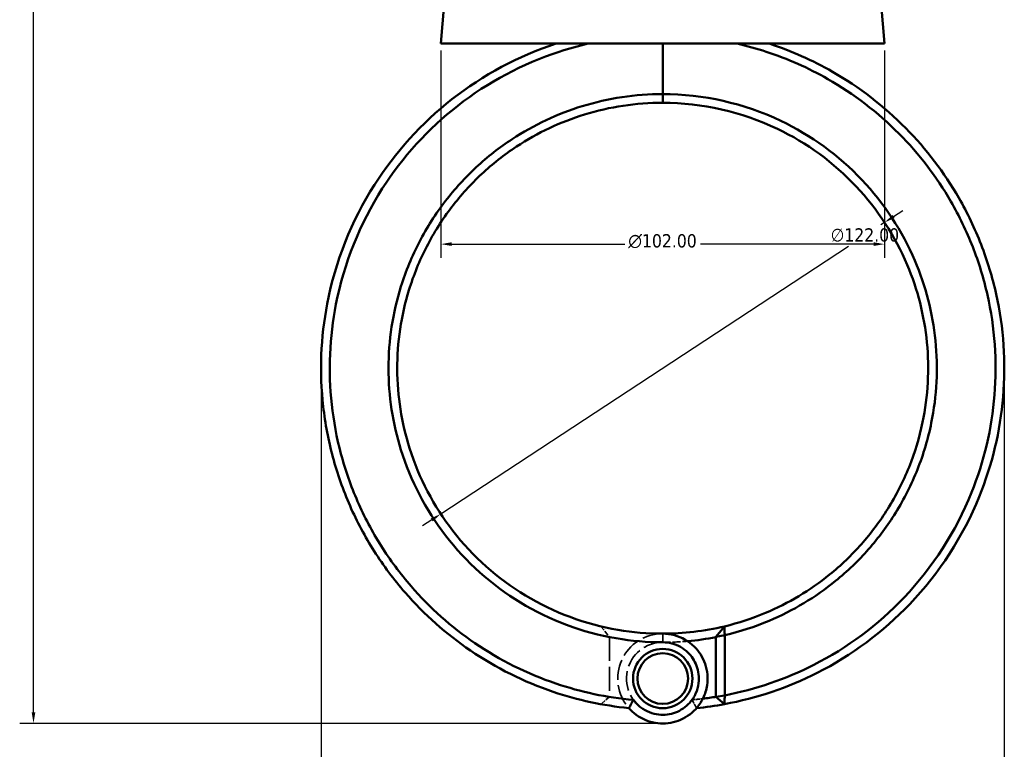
# Model space of a CAD drawing. Header units: millimetres. Extents: x 0 to 926, y 0 to 969.
# Tile 3 of 18: x 254 to 480, y 236 to 404. Entities that reach past the tile are written whole.
import ezdxf

# ---------------------------------------------------------------- set-up
doc = ezdxf.new("R2010")
doc.units = ezdxf.units.MM
doc.linetypes.add('DASHED', pattern=[0.2067, 0.1654, -0.0413])
for name, color, linetype, lineweight in [('Dimension (ANSI)', 7, 'Continuous', 25), ('Hidden (ANSI)', 7, 'DASHED', 35), ('Hidden Narrow (ANSI)', 7, 'DASHED', 25), ('Visible (ANSI)', 7, 'Continuous', 50), ('Visible Narrow (ANSI)', 7, 'Continuous', 35)]:
    doc.layers.add(name, color=color, linetype=linetype, lineweight=lineweight)
doc.styles.add('Note Text (ANSI)', font='tahoma.ttf')
doc.dimstyles.new('Default - mm (ANSI)', dxfattribs={"dimtxt": 3.048, "dimasz": 2.5, "dimexe": 3.175, "dimexo": 1.6002, "dimgap": 0.8, "dimtad": 0, "dimtoh": 1, "dimrnd": 1e-08, "dimzin": 4, "dimdsep": 46, "dimtxsty": 'Note Text (ANSI)', "dimcen": 0.09, "dimdle": 10, "dimclrd": 256, "dimclre": 256, "dimclrt": 256, "dimadec": 1, "dimazin": 1, "dimtfac": 1, "dimtofl": 0, "dimtmove": 0, "dimatfit": 3, "dimfxl": 1, "dimtolj": 1, "dimtzin": 4, "dimlwd": -1, "dimlwe": -1, "dimarcsym": 0})

# ---------------------------------------------------------------- blocks, each defined once
blk = doc.blocks.new('*D6')
at = {"layer": 'Defpoints', "color": 0, "transparency": 16777216}
for p in [(452.24, 357.18), (350.27, 290.21)]:
    blk.add_point(p, dxfattribs=at)
at = {"layer": 'Dimension (ANSI)', "transparency": 16777216}
for p, q in [((454.33, 358.55), (456.42, 359.92)), ((452.24, 357.18), (451.42, 356.64)), ((350.27, 290.21), (443.99, 351.76)), ((348.18, 288.84), (346.09, 287.46))]:
    blk.add_line(p, q, dxfattribs=at)
for points in [[(454.1, 358.9), (454.56, 358.2), (452.24, 357.18)], [(347.95, 289.18), (348.41, 288.49), (350.27, 290.21)]]:
    blk.add_solid(points, dxfattribs=at)
at = {"layer": 'Dimension (ANSI)', "transparency": 16777216, "insert": (439.86, 355.84), "char_height": 3.048, "attachment_point": 1, "style": 'Note Text (ANSI)'}
blk.add_mtext('\\A1;∅122.00', dxfattribs=at)
blk = doc.blocks.new('*D7')
at = {"layer": 'Defpoints', "color": 0, "transparency": 16777216}
for p in [(479.7, 326.55), (322.75, 323.69), (479.7, 186.81)]:
    blk.add_point(p, dxfattribs=at)
at = {"layer": 'Dimension (ANSI)', "transparency": 16777216}
for p, q in [((479.7, 324.95), (479.7, 183.63)), ((322.75, 322.09), (322.75, 183.63)), ((325.25, 186.81), (425.94, 186.81)), ((477.2, 186.81), (439.57, 186.81))]:
    blk.add_line(p, q, dxfattribs=at)
for points in [[(325.25, 187.22), (325.25, 186.39), (322.75, 186.81)], [(477.2, 187.22), (477.2, 186.39), (479.7, 186.81)]]:
    blk.add_solid(points, dxfattribs=at)
at = {"layer": 'Dimension (ANSI)', "transparency": 16777216, "insert": (426.74, 188.39), "char_height": 3.048, "attachment_point": 1, "style": 'Note Text (ANSI)'}
blk.add_mtext('\\A1;156.95', dxfattribs=at)
blk = doc.blocks.new('*D8')
at = {"layer": 'Defpoints', "color": 0, "transparency": 16777216}
for p in [(256.68, 532.05), (385.95, 532.05), (401.98, 242.08)]:
    blk.add_point(p, dxfattribs=at)
at = {"layer": 'Dimension (ANSI)', "transparency": 16777216}
for p, q in [((384.35, 532.05), (253.5, 532.05)), ((256.68, 529.55), (256.68, 424.05)), ((256.68, 244.58), (256.68, 410.11)), ((400.38, 242.08), (253.5, 242.08))]:
    blk.add_line(p, q, dxfattribs=at)
for points in [[(256.26, 529.55), (257.09, 529.55), (256.68, 532.05)], [(256.26, 244.58), (257.09, 244.58), (256.68, 242.08)]]:
    blk.add_solid(points, dxfattribs=at)
at = {"layer": 'Dimension (ANSI)', "transparency": 16777216, "insert": (255.08, 410.91), "char_height": 3.048, "attachment_point": 1, "rotation": 90, "style": 'Note Text (ANSI)'}
blk.add_mtext('\\A1;289.97', dxfattribs=at)
blk = doc.blocks.new('*D11')
at = {"layer": 'Defpoints', "color": 0, "transparency": 16777216}
for p in [(350.25, 398.27), (452.25, 398.27), (350.25, 352.2)]:
    blk.add_point(p, dxfattribs=at)
at = {"layer": 'Dimension (ANSI)', "transparency": 16777216}
for p, q in [((350.25, 396.67), (350.25, 349.03)), ((452.25, 396.67), (452.25, 349.03)), ((352.75, 352.2), (392.54, 352.2)), ((449.75, 352.2), (409.97, 352.2))]:
    blk.add_line(p, q, dxfattribs=at)
for points in [[(352.75, 352.62), (352.75, 351.79), (350.25, 352.2)], [(449.75, 352.62), (449.75, 351.79), (452.25, 352.2)]]:
    blk.add_solid(points, dxfattribs=at)
at = {"layer": 'Dimension (ANSI)', "transparency": 16777216, "insert": (393.34, 354.49), "char_height": 3.048, "attachment_point": 1, "style": 'Note Text (ANSI)'}
blk.add_mtext('\\A1;{\\fAIGDT|b0|i0;\\H3.0480;\\ln}\\fTahoma|b0|i0;\\H3.0480;102.00', dxfattribs=at)

msp = doc.modelspace()

# ---------------------------------------------------------------- linework, layer by layer
at = {"layer": 'Hidden (ANSI)', "ltscale": 7.018666}
msp.add_line((387.052, 264.37), (389.005, 261.936), dxfattribs=at)
at = {"layer": 'Hidden (ANSI)', "ltscale": 33.176773}
msp.add_line((389.005, 261.896), (389.005, 248.18), dxfattribs=at)
at = {"layer": 'Hidden (ANSI)', "ltscale": 6.186845}
msp.add_line((389.005, 248.155), (387.033, 246.492), dxfattribs=at)
at = {"layer": 'Hidden (ANSI)', "ltscale": 28.577179}
msp.add_arc((401.255, 252.373), 10.32, 90, 221.17853, dxfattribs=at)
at = {"layer": 'Hidden (ANSI)', "ltscale": 29.822294}
msp.add_arc((401.255, 323.693), 63, 258.78773, 270, dxfattribs=at)
at = {"layer": 'Hidden (ANSI)', "ltscale": 27.405903}
for start, end in [(90, 324.06428), (215.93572, 90)]:
    msp.add_arc((401.255, 252.373), 8.32, start, end, dxfattribs=at)
at = {"layer": 'Hidden (ANSI)', "ltscale": 10.933888}
msp.add_arc((401.255, 323.693), 63, 270, 275.22077, dxfattribs=at)
at = {"layer": 'Hidden (ANSI)', "ltscale": 10.58568}
msp.add_arc((401.255, 323.693), 76.5, 260.78552, 264.94805, dxfattribs=at)
at = {"layer": 'Hidden (ANSI)', "ltscale": 4.770516}
msp.add_arc((401.255, 323.693), 76.5, 275.05195, 276.92785, dxfattribs=at)
at = {"layer": 'Hidden (ANSI)', "ltscale": 0.107238}
msp.add_rational_spline([(389.005, 261.896), (389.005, 261.916), (389.005, 261.936)], [1.14412788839, 1.14412941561, 1.14413082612], degree=2, dxfattribs=at)
at = {"layer": 'Hidden (ANSI)', "ltscale": 0.068058}
msp.add_rational_spline([(389.005, 248.155), (389.005, 248.168), (389.005, 248.18)], [1.3631904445, 1.36338351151, 1.36357656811], degree=2, dxfattribs=at)
at = {"layer": 'Hidden (ANSI)', "ltscale": 5.624127}
for points in [[(393.487, 245.578), (393.816, 246.216), (394.161, 246.86), (394.518, 247.49)], [(407.991, 247.49), (408.349, 246.86), (408.694, 246.216), (409.022, 245.578)]]:
    msp.add_open_spline(points, degree=3, dxfattribs=at)
at = {"layer": 'Hidden Narrow (ANSI)', "ltscale": 0.039155}
msp.add_line((401.255, 260.694), (401.255, 260.709), dxfattribs=at)
at = {"layer": 'Visible (ANSI)'}
for p, q in [((351.05, 407.355), (350.255, 398.268)), ((451.46, 407.355), (452.255, 398.268)), ((350.255, 398.268), (452.255, 398.268)), ((401.255, 398.268), (401.255, 386.677)), ((401.255, 386.677), (401.255, 398.268)), ((401.255, 384.693), (401.255, 386.677)), ((401.255, 386.677), (401.255, 384.693)), ((413.505, 261.936), (415.457, 264.37)), ((415.505, 262.342), (413.505, 261.936)), ((413.505, 261.936), (413.505, 248.155)), ((415.505, 248.516), (415.505, 262.342)), ((413.505, 248.155), (415.505, 248.516)), ((415.476, 246.492), (413.505, 248.155))]:
    msp.add_line(p, q, dxfattribs=at)
for radius in [6.82, 5.82]:
    msp.add_circle((401.255, 252.373), radius, dxfattribs=at)
for radius, start, end in [(61, 270, 283.46353), (63, 275.22077, 281.21227), (76.5, 276.92785, 279.21448), (78.5, 275.67863, 280.43756)]:
    msp.add_arc((401.255, 323.693), radius, start, end, dxfattribs=at)
for points, knots in [([(376.743, 398.268), (368.11, 395.431), (359.979, 391.08), (345.839, 379.998), (339.79, 373.323), (329.731, 357.514), (326.028, 348.192), (322.672, 330.743), (322.363, 322.745), (323.25, 314.885), (323.694, 310.955), (324.435, 307.06), (326.495, 299.427), (327.813, 295.689), (330.996, 288.456), (332.861, 284.961), (337.094, 278.292), (339.462, 275.118), (346.463, 267.079), (351.521, 262.588), (362.95, 254.804), (369.381, 251.603), (381.746, 247.425), (387.583, 246.165), (393.487, 245.578)], [0.3165459, 0.3165459, 0.3165459, 0.3165459, 0.6627562, 0.6627562, 1.0013837, 1.0013837, 1.3776304, 1.3776304, 1.6800211, 1.6800211, 1.6800211, 1.8312165, 1.8312165, 1.9824119, 1.9824119, 2.1336072, 2.1336072, 2.2848026, 2.2848026, 2.5418348, 2.5418348, 2.8146659, 2.8146659, 3.042158, 3.042158, 3.042158, 3.042158]), ([(394.523, 247.474), (388.459, 248.01), (382.459, 249.273), (370.105, 253.462), (363.824, 256.6), (352.671, 264.226), (347.738, 268.625), (340.92, 276.493), (338.616, 279.599), (334.5, 286.122), (332.69, 289.54), (329.604, 296.609), (328.328, 300.26), (326.342, 307.714), (325.631, 311.516), (325.211, 315.351), (324.37, 323.019), (324.697, 330.814), (328.021, 347.804), (331.655, 356.87), (341.486, 372.226), (347.384, 378.702), (361.151, 389.448), (369.057, 393.661), (377.446, 396.409), (379.645, 397.13), (381.877, 397.75), (384.132, 398.268)], [-3.0534685, -3.0534685, -3.0534685, -3.0534685, -2.8146659, -2.8146659, -2.5418348, -2.5418348, -2.2848026, -2.2848026, -2.1336072, -2.1336072, -1.9824119, -1.9824119, -1.8312165, -1.8312165, -1.6800211, -1.6800211, -1.6800211, -1.3776304, -1.3776304, -1.0013837, -1.0013837, -0.6627562, -0.6627562, -0.3165459, -0.3165459, -0.3165459, -0.2257794, -0.2257794, -0.2257794, -0.2257794]), ([(415.476, 246.492), (422.868, 247.854), (430.064, 250.285), (444.685, 257.702), (451.913, 263.073), (464.837, 276.615), (470.277, 285.025), (476.958, 301.472), (478.819, 309.25), (479.48, 317.134), (479.811, 321.075), (479.843, 325.043), (479.309, 332.94), (478.742, 336.869), (477.023, 344.599), (475.87, 348.4), (473.004, 355.786), (471.291, 359.371), (465.959, 368.648), (461.845, 374.056), (452.121, 383.903), (446.444, 388.273), (435.679, 394.442), (430.808, 396.611), (425.766, 398.268)], [0.1827624, 0.1827624, 0.1827624, 0.1827624, 0.4709552, 0.4709552, 0.8111331, 0.8111331, 1.1879446, 1.1879446, 1.4903618, 1.4903618, 1.4903618, 1.6415704, 1.6415704, 1.792779, 1.792779, 1.9439876, 1.9439876, 2.0951962, 2.0951962, 2.3522509, 2.3522509, 2.6228741, 2.6228741, 2.8250468, 2.8250468, 2.8250468, 2.8250468]), ([(418.377, 398.268), (420.632, 397.75), (422.864, 397.13), (425.063, 396.409), (429.962, 394.805), (434.698, 392.703), (445.168, 386.726), (450.695, 382.49), (460.173, 372.936), (464.189, 367.686), (469.403, 358.672), (471.081, 355.187), (473.893, 348.004), (475.028, 344.305), (476.726, 336.78), (477.29, 332.953), (477.836, 325.257), (477.817, 321.389), (477.507, 317.544), (476.887, 309.854), (475.096, 302.26), (468.624, 286.188), (463.335, 277.96), (450.742, 264.702), (443.689, 259.44), (429.517, 252.223), (422.607, 249.863), (415.505, 248.516)], [-2.9158133, -2.9158133, -2.9158133, -2.9158133, -2.8250468, -2.8250468, -2.8250468, -2.6228741, -2.6228741, -2.3522509, -2.3522509, -2.0951962, -2.0951962, -1.9439876, -1.9439876, -1.792779, -1.792779, -1.6415704, -1.6415704, -1.4903618, -1.4903618, -1.4903618, -1.1879446, -1.1879446, -0.8111331, -0.8111331, -0.4709552, -0.4709552, -0.187408, -0.187408, -0.187408, -0.187408]), ([(401.255, 386.677), (395.003, 386.677), (388.752, 385.74), (377.085, 382.161), (371.645, 379.605), (363.745, 374.417), (360.979, 372.252), (355.846, 367.492), (353.479, 364.898), (349.075, 359.182), (347.069, 356.037), (343.641, 349.444), (342.219, 345.996), (339.222, 336.389), (338.255, 330.041), (338.255, 323.693), (338.255, 317.345), (339.222, 310.998), (343.326, 297.844), (346.807, 291.148), (356.069, 279.126), (361.939, 273.873), (375.3, 265.764), (382.814, 262.954), (394.106, 261.014), (397.681, 260.709), (401.255, 260.709)], [-3.1415927, -3.1415927, -3.1415927, -3.1415927, -2.8439683, -2.8439683, -2.5606027, -2.5606027, -2.393917, -2.393917, -2.2272314, -2.2272314, -2.0502382, -2.0502382, -1.873245, -1.873245, -1.5707963, -1.5707963, -1.5707963, -1.2683476, -1.2683476, -0.9143613, -0.9143613, -0.5454993, -0.5454993, -0.1701544, -0.1701544, 0, 0, 0, 0]), ([(401.255, 262.693), (397.809, 262.693), (394.364, 262.986), (383.476, 264.848), (376.228, 267.546), (363.321, 275.341), (357.641, 280.394), (348.655, 291.978), (345.265, 298.438), (341.243, 311.148), (340.281, 317.289), (340.255, 323.439), (340.23, 329.589), (341.141, 335.746), (344.011, 345.075), (345.377, 348.426), (348.68, 354.836), (350.617, 357.896), (354.874, 363.46), (357.165, 365.986), (362.138, 370.623), (364.819, 372.734), (372.483, 377.792), (377.766, 380.286), (389.101, 383.778), (395.178, 384.693), (401.255, 384.693)], [0, 0, 0, 0, 0.1701544, 0.1701544, 0.5454993, 0.5454993, 0.9143613, 0.9143613, 1.2683476, 1.2683476, 1.5707963, 1.5707963, 1.5707963, 1.873245, 1.873245, 2.0502382, 2.0502382, 2.2272314, 2.2272314, 2.393917, 2.393917, 2.5606027, 2.5606027, 2.8439683, 2.8439683, 3.1415927, 3.1415927, 3.1415927, 3.1415927]), ([(415.505, 262.342), (419, 263.153), (422.426, 264.264), (431.215, 267.969), (436.368, 271.062), (443.702, 277.02), (446.234, 279.454), (450.858, 284.707), (452.951, 287.526), (456.754, 293.657), (458.433, 296.989), (461.177, 303.895), (462.242, 307.47), (464.253, 317.327), (464.573, 323.736), (463.933, 330.048), (463.293, 336.36), (461.691, 342.574), (456.285, 355.243), (452.147, 361.554), (441.725, 372.579), (435.36, 377.212), (419.937, 384.565), (410.599, 386.677), (401.255, 386.677)], [-2.9134847, -2.9134847, -2.9134847, -2.9134847, -2.7426513, -2.7426513, -2.4593247, -2.4593247, -2.292662, -2.292662, -2.1259993, -2.1259993, -1.9489862, -1.9489862, -1.7719731, -1.7719731, -1.469699, -1.469699, -1.469699, -1.167425, -1.167425, -0.8135082, -0.8135082, -0.4448551, -0.4448551, 0, 0, 0, 0]), ([(401.255, 384.693), (410.338, 384.693), (419.415, 382.631), (434.39, 375.459), (440.563, 370.941), (450.652, 360.203), (454.647, 354.062), (459.845, 341.75), (461.373, 335.718), (461.968, 329.598), (462.563, 323.478), (462.226, 317.272), (460.241, 307.739), (459.196, 304.285), (456.517, 297.615), (454.882, 294.401), (451.185, 288.488), (449.154, 285.771), (444.672, 280.712), (442.221, 278.37), (435.127, 272.638), (430.15, 269.665), (421.814, 266.167), (418.667, 265.138), (415.457, 264.37)], [0, 0, 0, 0, 0.4448551, 0.4448551, 0.8135082, 0.8135082, 1.167425, 1.167425, 1.469699, 1.469699, 1.469699, 1.7719731, 1.7719731, 1.9489862, 1.9489862, 2.1259993, 2.1259993, 2.292662, 2.292662, 2.4593247, 2.4593247, 2.7426513, 2.7426513, 2.9056288, 2.9056288, 2.9056288, 2.9056288]), ([(393.487, 245.578), (393.99, 245.003), (394.556, 244.486), (396.634, 242.97), (398.374, 242.301), (401.73, 241.945), (403.332, 242.142), (406.333, 243.244), (407.725, 244.169), (409.526, 246.118), (410.109, 246.973), (410.554, 247.898), (410.999, 248.824), (411.307, 249.82), (411.706, 252.479), (411.551, 254.186), (410.49, 257.233), (409.641, 258.588), (407.271, 260.944), (405.677, 261.867), (403.075, 262.572), (402.165, 262.693), (401.255, 262.693)], [-4.012579, -4.012579, -4.012579, -4.012579, -3.7869283, -3.7869283, -3.2499835, -3.2499835, -2.7810447, -2.7810447, -2.2984597, -2.2984597, -1.9968441, -1.9968441, -1.9968441, -1.6952284, -1.6952284, -1.2126434, -1.2126434, -0.7652449, -0.7652449, -0.2582264, -0.2582264, 0, 0, 0, 0]), ([(415.505, 262.342), (415.497, 262.679), (415.488, 263.017), (415.473, 263.693), (415.465, 264.031), (415.457, 264.37)], [-0.30368989, -0.30368989, -0.30368989, -0.30368989, -0.15187863, -0.15187863, 0, 0, 0, 0]), ([(401.255, 260.709), (401.969, 260.709), (402.684, 260.617), (404.733, 260.075), (405.997, 259.366), (407.908, 257.531), (408.609, 256.466), (409.516, 254.043), (409.677, 252.67), (409.406, 250.503), (409.175, 249.686), (408.828, 248.922), (408.482, 248.159), (408.019, 247.448), (406.571, 245.822), (405.436, 245.043), (402.969, 244.113), (401.647, 243.945), (398.879, 244.246), (397.447, 244.813), (395.596, 246.206), (395.01, 246.803), (394.523, 247.474)], [0, 0, 0, 0, 0.2582264, 0.2582264, 0.7652449, 0.7652449, 1.2126434, 1.2126434, 1.6952284, 1.6952284, 1.9968441, 1.9968441, 1.9968441, 2.2984597, 2.2984597, 2.7810447, 2.7810447, 3.2499835, 3.2499835, 3.7869283, 3.7869283, 4.0850626, 4.0850626, 4.0850626, 4.0850626]), ([(394.523, 247.474), (394.346, 247.16), (394.172, 246.845), (393.832, 246.213), (393.665, 245.895), (393.501, 245.577)], [-0.27775388, -0.27775388, -0.27775388, -0.27775388, -0.13905133, -0.13905133, 0, 0, 0, 0]), ([(415.476, 246.492), (415.481, 246.829), (415.486, 247.167), (415.495, 247.841), (415.5, 248.179), (415.505, 248.516)], [-0.26701667, -0.26701667, -0.26701667, -0.26701667, -0.13352304, -0.13352304, 0, 0, 0, 0])]:
    msp.add_open_spline(points, degree=3, knots=knots, dxfattribs=at)
msp.add_open_spline([(393.501, 245.577), (393.496, 245.577), (393.492, 245.578), (393.487, 245.578)], degree=3, dxfattribs=at)
at = {"layer": 'Visible Narrow (ANSI)'}
msp.add_line((401.255, 260.809), (401.255, 262.594), dxfattribs=at)

# ---------------------------------------------------------------- dimensions: what is measured, and where the dimension line sits
at = {"layer": 'Dimension (ANSI)'}
for base, p1, p2, angle, picture, middle in [((256.678, 532.053), (401.977, 242.079), (385.955, 532.053), 90, '*D8', (256.678, 417.079)), ((479.703, 186.807), (322.755, 323.693), (479.703, 326.547), 180, '*D7', (432.755, 186.807))]:
    dim = msp.add_linear_dim(base=base, p1=p1, p2=p2, angle=angle, dimstyle='Default - mm (ANSI)', override={"dimgap": 0.8, "dimtoh": 0, "dimdec": 2, "dimtol": 0, "dimlim": 0, "dimtp": 0, "dimtm": 0, "dimtdec": 2, "dimatfit": 1}, dxfattribs=at)
    dim.commit()
    dim.dimension.update_dxf_attribs({"geometry": picture, "text_midpoint": middle, "dimtype": 160})
dim = msp.add_linear_dim(base=(350.255, 352.202), p1=(452.255, 398.268), p2=(350.255, 398.268), angle=180, text='{\\fAIGDT|b0|i0;\\H3.0480;\\ln}\\fTahoma|b0|i0;\\H3.0480;<>', dimstyle='Default - mm (ANSI)', override={"dimgap": 0.8, "dimtoh": 0, "dimdec": 2, "dimtol": 0, "dimlim": 0, "dimtp": 0, "dimtm": 0, "dimtdec": 2, "dimatfit": 1}, dxfattribs=at)
dim.commit()
dim.dimension.update_dxf_attribs({"geometry": '*D11', "text_midpoint": (401.255, 352.202), "dimtype": 160})
dim = msp.add_diameter_dim_2p(p1=(350.266, 290.209), p2=(452.243, 357.177), dimstyle='Default - mm (ANSI)', override={"dimgap": 0.8, "dimtih": 1, "dimdec": 2, "dimlfac": 1, "dimtol": 0, "dimlim": 0, "dimtp": 0, "dimtm": 0, "dimtdec": 2, "dimtofl": 1, "dimatfit": 2}, dxfattribs=at)
dim.commit()
dim.dimension.update_dxf_attribs({"geometry": '*D6', "text_midpoint": (447.704, 354.197), "dimtype": 163})

doc.saveas('drawing.dxf')
